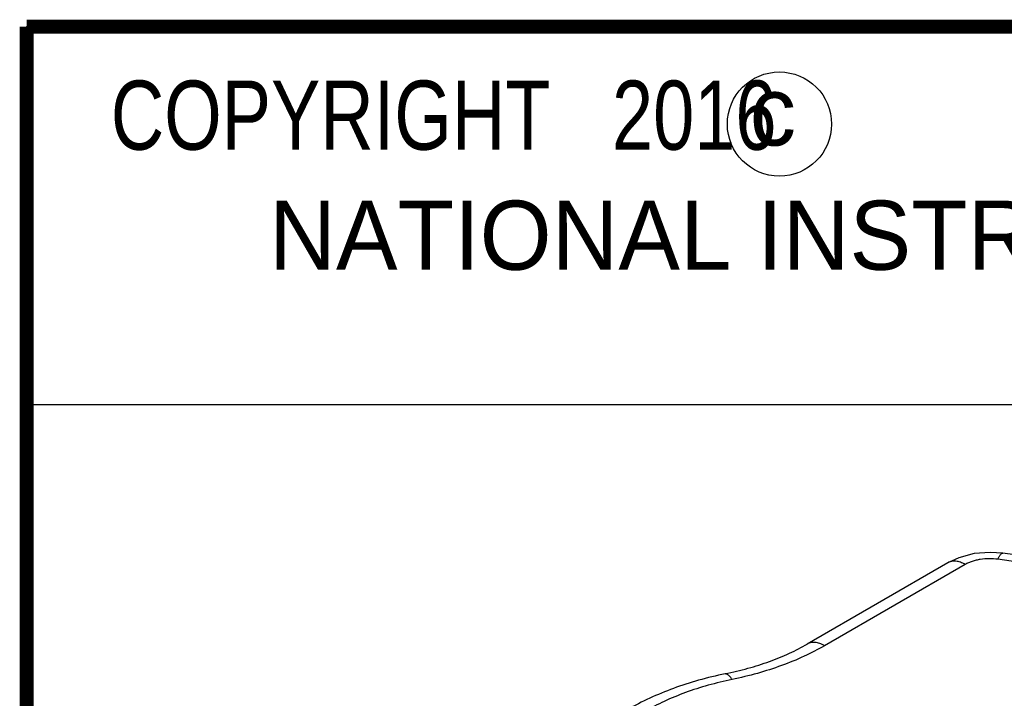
# Model space of a CAD drawing. Header units: inches. Extents: x 0 to 22, y 0 to 17.
# Tile 19 of 53: x 0.5 to 1.9, y 15.5 to 16.5. Entities that reach past the tile are written whole.
import ezdxf

# ---------------------------------------------------------------- set-up
doc = ezdxf.new("R2010")
doc.units = ezdxf.units.IN
doc.header["$LTSCALE"] = 1.21
doc.header["$MEASUREMENT"] = 0
doc.layers.get('0').update_dxf_attribs({"linetype": 'CONTINUOUS'})
doc.layers.add('DETAIL', color=7, linetype='CONTINUOUS')
doc.styles.get("Standard").update_dxf_attribs({"font": 'txt', "width": 0.8})
doc.styles.add('TEXTSTYLE_2', font='txt')

msp = doc.modelspace()

# ---------------------------------------------------------------- linework, layer by layer
at = {"color": 2, "linetype": 'CONTINUOUS'}
for p, q in [((0.4999, 16.5), (9.1249, 16.5)), ((0.4999, 16.5), (0.4999, 15.9531)), ((0.4999, 15.9531), (9.1249, 15.9531))]:
    msp.add_line(p, q, dxfattribs=at)
at = {"color": 7, "linetype": 'CONTINUOUS'}
for p, q in [((3.2219, 15.5422), (1.9053, 15.7294)), ((3.229, 15.5509), (1.9123, 15.7381)), ((1.833, 15.7243), (1.6295, 15.6068)), ((1.858, 15.7218), (1.6545, 15.6043))]:
    msp.add_line(p, q, dxfattribs=at)
at = {"color": 7, "linetype": 'CONTINUOUS', "const_width": 0.02}
for points in [[(0.5, 16.5), (0.5, 0.5)], [(21.5, 16.5), (0.5, 16.5)]]:
    msp.add_lwpolyline(points, dxfattribs=at)
at = {"color": 7, "linetype": 'CONTINUOUS'}
msp.add_lwpolyline([(1.9123, 15.7381), (1.8941, 15.7394), (1.8708, 15.7376), (1.8487, 15.7317), (1.833, 15.7243)], dxfattribs=at)
at = {"color": 2, "linetype": 'CONTINUOUS'}
msp.add_circle((1.5893, 16.359), 0.0754, dxfattribs=at)
at = {"color": 7, "linetype": 'CONTINUOUS'}
for points, knots in [([(1.9053, 15.7294), (1.9011, 15.73), (1.8926, 15.7306), (1.882, 15.7297), (1.8739, 15.7281), (1.8682, 15.7264), (1.8628, 15.7244), (1.8595, 15.7227), (1.858, 15.7218)], [0, 0, 0, 0, 0.261669, 0.522628, 0.649421, 0.771947, 0.889149, 1, 1, 1, 1]), ([(1.9053, 15.7294), (1.9056, 15.7301), (1.9061, 15.7314), (1.9071, 15.7333), (1.908, 15.7348), (1.9089, 15.7361), (1.9098, 15.737), (1.9106, 15.7377), (1.9113, 15.7381), (1.9119, 15.7381), (1.9122, 15.7381), (1.9123, 15.7381)], [0, 0, 0, 0, 0.194233, 0.368321, 0.521588, 0.653634, 0.764749, 0.856654, 0.932846, 0.967048, 1, 1, 1, 1]), ([(1.858, 15.7218), (1.8569, 15.7225), (1.8546, 15.7236), (1.8502, 15.7255), (1.8457, 15.7265), (1.8414, 15.7267), (1.8384, 15.7264), (1.8355, 15.7256), (1.8338, 15.7248), (1.833, 15.7243)], [0, 0, 0, 0, 0.148353, 0.289397, 0.548504, 0.667905, 0.78186, 0.891933, 1, 1, 1, 1]), ([(1.5106, 15.5636), (1.5217, 15.5659), (1.5434, 15.5711), (1.5745, 15.5811), (1.5988, 15.591), (1.6169, 15.5998), (1.6254, 15.6044), (1.6295, 15.6068)], [0, 0, 0, 0, 0.268662, 0.526509, 0.771, 0.887578, 1, 1, 1, 1]), ([(1.6545, 15.6043), (1.6448, 15.5988), (1.6245, 15.5883), (1.592, 15.575), (1.5572, 15.5638), (1.533, 15.558), (1.5207, 15.5555)], [0, 0, 0, 0, 0.233912, 0.479517, 0.735452, 1, 1, 1, 1]), ([(1.6545, 15.6043), (1.6534, 15.605), (1.6511, 15.6062), (1.6477, 15.6076), (1.6443, 15.6086), (1.641, 15.6091), (1.6379, 15.6092), (1.6349, 15.6089), (1.6321, 15.6081), (1.6303, 15.6073), (1.6295, 15.6068)], [0, 0, 0, 0, 0.148418, 0.289418, 0.422757, 0.548683, 0.668015, 0.781931, 0.891982, 1, 1, 1, 1]), ([(1.5106, 15.5636), (1.4977, 15.561), (1.4725, 15.5549), (1.436, 15.5431), (1.4017, 15.529), (1.38, 15.5179), (1.3697, 15.5119)], [0, 0, 0, 0, 0.261439, 0.515947, 0.762402, 1, 1, 1, 1]), ([(1.5207, 15.5555), (1.5202, 15.5562), (1.5194, 15.5575), (1.5181, 15.5592), (1.5167, 15.5607), (1.5154, 15.5619), (1.5142, 15.5628), (1.5129, 15.5634), (1.5117, 15.5637), (1.511, 15.5637), (1.5106, 15.5636)], [0, 0, 0, 0, 0.179972, 0.343282, 0.48951, 0.61865, 0.73165, 0.830452, 0.918274, 1, 1, 1, 1]), ([(1.5207, 15.5555), (1.509, 15.5531), (1.4863, 15.5476), (1.4535, 15.5371), (1.423, 15.5245), (1.4038, 15.5147), (1.3947, 15.5094)], [0, 0, 0, 0, 0.264549, 0.520482, 0.766087, 1, 1, 1, 1])]:
    msp.add_open_spline(points, degree=3, knots=knots, dxfattribs=at)

# ---------------------------------------------------------------- texts
at = {"color": 2, "linetype": 'CONTINUOUS', "char_height": 0.1, "attachment_point": 1, "line_spacing_factor": 0.9, "style": 'TEXTSTYLE_2'}
for s, insert, width in [('c', (1.5463, 16.428), 0.1), ('NATIONAL INSTRUMENTS CORPORATION AND ITS LICENSORS.  ALL RIGHTS RESERVED.', (0.851, 16.2482), 7.3)]:
    msp.add_mtext(s, dxfattribs=dict(at, insert=insert, width=width))
at = {"layer": 'DETAIL', "color": 2, "linetype": 'CONTINUOUS', "insert": (0.5624, 16.4219), "char_height": 0.1, "width": 1.44, "attachment_point": 1, "line_spacing_factor": 0.9}
msp.add_mtext('  COPYRIGHT   2016', dxfattribs=at)

doc.saveas('drawing.dxf')
